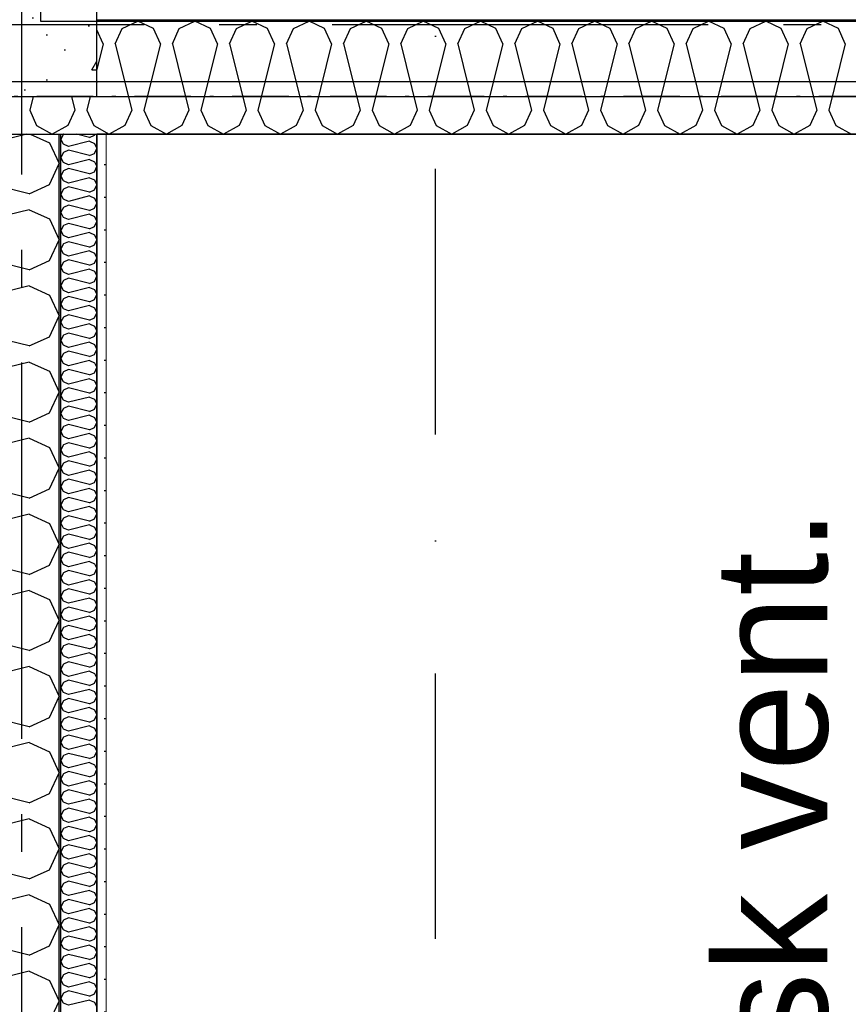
# Model space of a CAD drawing. Header units: millimetres. Extents: x -117798 to 93698, y -182207 to 252400.
# Tile 99 of 222: x -68676 to -67574, y -27118 to -25810. Entities that reach past the tile are written whole.
import ezdxf
from ezdxf.enums import TextEntityAlignment as Align

# ---------------------------------------------------------------- set-up
doc = ezdxf.new("R2010")
doc.units = ezdxf.units.MM
doc.header["$LTSCALE"] = 0.5
doc.header["$MEASUREMENT"] = 0
for name, pattern in [('Akselinje', [1500, 1000, -200, 100, -200]), ('Over snittplan', [260, 150, -50, 10, -50]), ('PLINE', [0]), ('Prikk & stiplet', [1340.555525, 705.555534, -352.777767, 0, -282.222223])]:
    doc.linetypes.add(name, pattern=pattern)
for name, color, linetype in [('222- Søyler', 7, 'Continuous'), ('222- Søyler  (Skravur)', 7, 'Continuous'), ('223- Bjelker', 7, 'Continuous'), ('232- Ikke-bærende yttervegger', 7, 'Continuous'), ('232- Ikke-bærende yttervegger (Skravur)', 7, 'Continuous'), ('232- Ikke-bærende yttervegger (Skravur)(Nye konstruksjoner)', 7, 'Continuous'), ('232- Ikke-bærende yttervegger(Nye konstruksjoner)', 7, 'Continuous'), ('251- Frittbærende dekker', 7, 'Continuous'), ('256- Faste himlinger og overflatebehandling(Nye konstruksjoner)', 7, 'Continuous'), ('261- Primærkonstruksjon (tak)', 7, 'Continuous'), ('261- Primærkonstruksjon (tak)(Nye konstruksjoner)', 7, 'Continuous'), ('82-- Modullinjer', 7, 'Continuous'), ('852- Snittmarkør', 7, 'Continuous'), ('862- M___Nettoareal(Nye konstruksjoner)', 7, 'Continuous'), ('862- M___Nettoareal(Polylinje)(Nye konstruksjoner)', 7, 'Continuous'), ('862- M___Nettoareal(Tekst)(Nye konstruksjoner)', 7, 'Continuous')]:
    doc.layers.add(name, color=color, linetype=linetype)
doc.layers.add('236- Innvendig kledning og overflate(Nye konstruksjoner)', color=7, linetype='Continuous', lineweight=0)
doc.styles.add('GENERATED_STYLE_1', font='arial.ttf')
doc.styles.add('GENERATED_STYLE_4', font='arial.ttf')

# ---------------------------------------------------------------- blocks, each defined once
blk = doc.blocks.new('Teknisk vent._A-214_26', base_point=(-66816.6, -20004.2))
at = {"layer": '862- M___Nettoareal(Polylinje)(Nye konstruksjoner)', "linetype": 'PLINE', "flags": 128}
blk.add_lwpolyline([(-70728.2, -18466.9), (-68648.2, -18466.9), (-68648.2, -25811.9), (-68573.2, -25811.9), (-68573.2, -25749.4), (-65173.2, -25749.4), (-65173.2, -25811.9), (-64973.2, -25811.9), (-64973.2, -25749.4), (-64405.7, -25749.4), (-64405.7, -15084.4), (-64973.2, -15084.4), (-64973.2, -15111.9), (-65173.2, -15111.9), (-65173.2, -15084.4), (-68573.2, -15084.4), (-68573.2, -15111.9), (-68773.2, -15111.9), (-68773.2, -15096.9), (-70728.2, -15096.9)], close=True, dxfattribs=at)
at = {"layer": '862- M___Nettoareal(Tekst)(Nye konstruksjoner)', "style": 'GENERATED_STYLE_1'}
for tag, height, p in [('DUMMY_862', 150, (-66934.4, -19409.6)), ('ROOM_NAME', 150, (-66934.4, -20633)), ('DUMMY_861', 100, (-67091.6, -20232.7)), ('ROOM_NUMBER', 100, (-67091.6, -20621.6)), ('DUMMY_863', 100, (-66698.7, -20598.7))]:
    blk.add_attdef(tag, text='', height=height, rotation=90, dxfattribs=at).set_placement(p, align=Align.TOP_LEFT)
blk = doc.blocks.new('Teknisk vent._A-215_34', base_point=(-67634, -27064.6))
at = {"layer": '862- M___Nettoareal(Polylinje)(Nye konstruksjoner)', "linetype": 'PLINE', "flags": 128}
blk.add_lwpolyline([(-68573.2, -25961.9), (-68573.2, -28121.9), (-66843.2, -28121.9), (-66843.2, -25961.9)], close=True, dxfattribs=at)
at = {"layer": '862- M___Nettoareal(Tekst)(Nye konstruksjoner)', "style": 'GENERATED_STYLE_1'}
for tag, height, p in [('DUMMY_862', 150, (-67751.9, -26470.1)), ('ROOM_NAME', 150, (-67751.9, -27693.4)), ('DUMMY_861', 100, (-67909, -27293.2)), ('ROOM_NUMBER', 100, (-67909, -27682)), ('DUMMY_863', 100, (-67516.2, -27659.2))]:
    blk.add_attdef(tag, text='', height=height, rotation=90, dxfattribs=at).set_placement(p, align=Align.TOP_LEFT)
blk = doc.blocks.new('*X367')
at = {"layer": '232- Ikke-bærende yttervegger (Skravur)(Nye konstruksjoner)', "linetype": 'PLINE'}
for p, q in [((-68617.5, -25962.2), (-68621.2, -25968.8)), ((-68617.5, -25975.5), (-68621.2, -25968.8)), ((-68616.9, -25961.9), (-68617.5, -25962.2)), ((-68582.8, -25966.3), (-68600.2, -25961.9)), ((-68582.8, -25966.3), (-68576.3, -25963.3)), ((-68576.3, -25963.3), (-68575.6, -25961.9)), ((-68611, -25978.4), (-68617.5, -25975.5)), ((-68611, -25983.5), (-68617.5, -25986.5)), ((-68582.8, -25971.4), (-68611, -25978.4)), ((-68582.8, -25990.6), (-68611, -25983.5)), ((-68582.8, -25971.4), (-68576.3, -25974.3)), ((-68576.3, -25974.3), (-68573.2, -25981)), ((-68576.3, -25987.6), (-68573.2, -25981)), ((-68617.5, -25986.5), (-68621.2, -25993.1)), ((-68617.5, -25999.7), (-68621.2, -25993.1)), ((-68582.8, -25995.7), (-68611, -26002.7)), ((-68582.8, -25990.6), (-68576.3, -25987.6)), ((-68582.8, -25995.7), (-68576.3, -25998.6)), ((-68611, -26002.7), (-68617.5, -25999.7)), ((-68611, -26007.8), (-68617.5, -26010.8)), ((-68582.8, -26014.8), (-68611, -26007.8)), ((-68576.3, -25998.6), (-68573.2, -26005.2)), ((-68576.3, -26011.9), (-68573.2, -26005.2)), ((-68617.5, -26010.8), (-68621.2, -26017.4)), ((-68617.5, -26024), (-68621.2, -26017.4)), ((-68582.8, -26019.9), (-68611, -26027)), ((-68582.8, -26014.8), (-68576.3, -26011.9)), ((-68582.8, -26019.9), (-68576.3, -26022.9)), ((-68576.3, -26022.9), (-68573.2, -26029.5)), ((-68617.5, -26035), (-68621.2, -26041.7)), ((-68611, -26027), (-68617.5, -26024)), ((-68611, -26032.1), (-68617.5, -26035)), ((-68582.8, -26039.1), (-68611, -26032.1)), ((-68582.8, -26039.1), (-68576.3, -26036.2)), ((-68576.3, -26036.2), (-68573.2, -26029.5)), ((-68617.5, -26048.3), (-68621.2, -26041.7)), ((-68611, -26051.3), (-68617.5, -26048.3)), ((-68582.8, -26044.2), (-68611, -26051.3)), ((-68582.8, -26044.2), (-68576.3, -26047.2)), ((-68576.3, -26047.2), (-68573.2, -26053.8)), ((-68617.5, -26059.3), (-68621.2, -26065.9)), ((-68611, -26056.4), (-68617.5, -26059.3)), ((-68582.8, -26063.4), (-68611, -26056.4)), ((-68582.8, -26063.4), (-68576.3, -26060.4)), ((-68576.3, -26060.4), (-68573.2, -26053.8)), ((-68617.5, -26072.6), (-68621.2, -26065.9)), ((-68611, -26075.5), (-68617.5, -26072.6)), ((-68582.8, -26068.5), (-68611, -26075.5)), ((-68582.8, -26068.5), (-68576.3, -26071.5)), ((-68576.3, -26071.5), (-68573.2, -26078.1)), ((-68617.5, -26083.6), (-68621.2, -26090.2)), ((-68611, -26080.6), (-68617.5, -26083.6)), ((-68582.8, -26087.7), (-68611, -26080.6)), ((-68582.8, -26087.7), (-68576.3, -26084.7)), ((-68576.3, -26084.7), (-68573.2, -26078.1)), ((-68617.5, -26096.9), (-68621.2, -26090.2)), ((-68611, -26099.8), (-68617.5, -26096.9)), ((-68582.8, -26092.8), (-68611, -26099.8)), ((-68582.8, -26092.8), (-68576.3, -26095.7)), ((-68576.3, -26095.7), (-68573.2, -26102.4)), ((-68617.5, -26107.9), (-68621.2, -26114.5)), ((-68617.5, -26121.1), (-68621.2, -26114.5)), ((-68611, -26104.9), (-68617.5, -26107.9)), ((-68582.8, -26112), (-68611, -26104.9)), ((-68582.8, -26112), (-68576.3, -26109)), ((-68576.3, -26109), (-68573.2, -26102.4)), ((-68611, -26124.1), (-68617.5, -26121.1)), ((-68582.8, -26117.1), (-68611, -26124.1)), ((-68582.8, -26117.1), (-68576.3, -26120)), ((-68576.3, -26120), (-68573.2, -26126.6)), ((-68576.3, -26133.3), (-68573.2, -26126.6)), ((-68617.5, -26132.2), (-68621.2, -26138.8)), ((-68617.5, -26145.4), (-68621.2, -26138.8)), ((-68611, -26129.2), (-68617.5, -26132.2)), ((-68582.8, -26136.2), (-68611, -26129.2)), ((-68582.8, -26136.2), (-68576.3, -26133.3)), ((-68611, -26148.4), (-68617.5, -26145.4)), ((-68611, -26153.5), (-68617.5, -26156.4)), ((-68582.8, -26141.3), (-68611, -26148.4)), ((-68582.8, -26160.5), (-68611, -26153.5)), ((-68582.8, -26141.3), (-68576.3, -26144.3)), ((-68576.3, -26144.3), (-68573.2, -26150.9)), ((-68576.3, -26157.6), (-68573.2, -26150.9)), ((-68617.5, -26156.4), (-68621.2, -26163.1)), ((-68617.5, -26169.7), (-68621.2, -26163.1)), ((-68582.8, -26165.6), (-68611, -26172.7)), ((-68582.8, -26160.5), (-68576.3, -26157.6)), ((-68582.8, -26165.6), (-68576.3, -26168.6)), ((-68611, -26172.7), (-68617.5, -26169.7)), ((-68611, -26177.8), (-68617.5, -26180.7)), ((-68582.8, -26184.8), (-68611, -26177.8)), ((-68576.3, -26168.6), (-68573.2, -26175.2)), ((-68576.3, -26181.8), (-68573.2, -26175.2)), ((-68617.5, -26180.7), (-68621.2, -26187.4)), ((-68617.5, -26194), (-68621.2, -26187.4)), ((-68582.8, -26189.9), (-68611, -26196.9)), ((-68582.8, -26184.8), (-68576.3, -26181.8)), ((-68582.8, -26189.9), (-68576.3, -26192.9)), ((-68576.3, -26192.9), (-68573.2, -26199.5)), ((-68617.5, -26205), (-68621.2, -26211.6)), ((-68611, -26196.9), (-68617.5, -26194)), ((-68611, -26202), (-68617.5, -26205)), ((-68582.8, -26209.1), (-68611, -26202)), ((-68582.8, -26209.1), (-68576.3, -26206.1)), ((-68576.3, -26206.1), (-68573.2, -26199.5)), ((-68617.5, -26218.3), (-68621.2, -26211.6)), ((-68611, -26221.2), (-68617.5, -26218.3)), ((-68582.8, -26214.2), (-68611, -26221.2)), ((-68582.8, -26214.2), (-68576.3, -26217.1)), ((-68576.3, -26217.1), (-68573.2, -26223.8)), ((-68617.5, -26229.3), (-68621.2, -26235.9)), ((-68611, -26226.3), (-68617.5, -26229.3)), ((-68582.8, -26233.4), (-68611, -26226.3)), ((-68582.8, -26233.4), (-68576.3, -26230.4)), ((-68576.3, -26230.4), (-68573.2, -26223.8)), ((-68617.5, -26242.5), (-68621.2, -26235.9)), ((-68611, -26245.5), (-68617.5, -26242.5)), ((-68582.8, -26238.5), (-68611, -26245.5)), ((-68582.8, -26238.5), (-68576.3, -26241.4)), ((-68576.3, -26241.4), (-68573.2, -26248.1)), ((-68617.5, -26253.6), (-68621.2, -26260.2)), ((-68611, -26250.6), (-68617.5, -26253.6)), ((-68582.8, -26257.6), (-68611, -26250.6)), ((-68582.8, -26257.6), (-68576.3, -26254.7)), ((-68576.3, -26254.7), (-68573.2, -26248.1)), ((-68617.5, -26266.8), (-68621.2, -26260.2)), ((-68611, -26269.8), (-68617.5, -26266.8)), ((-68582.8, -26262.7), (-68611, -26269.8)), ((-68582.8, -26262.7), (-68576.3, -26265.7)), ((-68576.3, -26265.7), (-68573.2, -26272.3)), ((-68617.5, -26277.8), (-68621.2, -26284.5)), ((-68617.5, -26291.1), (-68621.2, -26284.5)), ((-68611, -26274.9), (-68617.5, -26277.8)), ((-68582.8, -26281.9), (-68611, -26274.9)), ((-68582.8, -26281.9), (-68576.3, -26279)), ((-68576.3, -26279), (-68573.2, -26272.3)), ((-68611, -26294.1), (-68617.5, -26291.1)), ((-68582.8, -26287), (-68611, -26294.1)), ((-68582.8, -26287), (-68576.3, -26290)), ((-68576.3, -26290), (-68573.2, -26296.6)), ((-68576.3, -26303.2), (-68573.2, -26296.6)), ((-68617.5, -26302.1), (-68621.2, -26308.8)), ((-68617.5, -26315.4), (-68621.2, -26308.8)), ((-68611, -26299.2), (-68617.5, -26302.1)), ((-68582.8, -26306.2), (-68611, -26299.2)), ((-68582.8, -26306.2), (-68576.3, -26303.2)), ((-68611, -26318.3), (-68617.5, -26315.4)), ((-68611, -26323.5), (-68617.5, -26326.4)), ((-68582.8, -26311.3), (-68611, -26318.3)), ((-68582.8, -26330.5), (-68611, -26323.5)), ((-68582.8, -26311.3), (-68576.3, -26314.3)), ((-68576.3, -26314.3), (-68573.2, -26320.9)), ((-68576.3, -26327.5), (-68573.2, -26320.9)), ((-68617.5, -26326.4), (-68621.2, -26333)), ((-68617.5, -26339.7), (-68621.2, -26333)), ((-68582.8, -26335.6), (-68611, -26342.6)), ((-68582.8, -26330.5), (-68576.3, -26327.5)), ((-68582.8, -26335.6), (-68576.3, -26338.5)), ((-68611, -26342.6), (-68617.5, -26339.7)), ((-68611, -26347.7), (-68617.5, -26350.7)), ((-68582.8, -26354.8), (-68611, -26347.7)), ((-68576.3, -26338.5), (-68573.2, -26345.2)), ((-68576.3, -26351.8), (-68573.2, -26345.2)), ((-68617.5, -26350.7), (-68621.2, -26357.3)), ((-68617.5, -26364), (-68621.2, -26357.3)), ((-68582.8, -26359.9), (-68611, -26366.9)), ((-68582.8, -26354.8), (-68576.3, -26351.8)), ((-68582.8, -26359.9), (-68576.3, -26362.8)), ((-68576.3, -26362.8), (-68573.2, -26369.5)), ((-68617.5, -26375), (-68621.2, -26381.6)), ((-68611, -26366.9), (-68617.5, -26364)), ((-68611, -26372), (-68617.5, -26375)), ((-68582.8, -26379.1), (-68611, -26372)), ((-68582.8, -26379.1), (-68576.3, -26376.1)), ((-68576.3, -26376.1), (-68573.2, -26369.5)), ((-68617.5, -26388.2), (-68621.2, -26381.6)), ((-68611, -26391.2), (-68617.5, -26388.2)), ((-68582.8, -26384.2), (-68611, -26391.2)), ((-68582.8, -26384.2), (-68576.3, -26387.1)), ((-68576.3, -26387.1), (-68573.2, -26393.7)), ((-68617.5, -26399.3), (-68621.2, -26405.9)), ((-68611, -26396.3), (-68617.5, -26399.3)), ((-68582.8, -26403.3), (-68611, -26396.3)), ((-68582.8, -26403.3), (-68576.3, -26400.4)), ((-68576.3, -26400.4), (-68573.2, -26393.7)), ((-68617.5, -26412.5), (-68621.2, -26405.9)), ((-68611, -26415.5), (-68617.5, -26412.5)), ((-68582.8, -26408.4), (-68611, -26415.5)), ((-68582.8, -26408.4), (-68576.3, -26411.4)), ((-68576.3, -26411.4), (-68573.2, -26418)), ((-68617.5, -26423.5), (-68621.2, -26430.2)), ((-68611, -26420.6), (-68617.5, -26423.5)), ((-68582.8, -26427.6), (-68611, -26420.6)), ((-68582.8, -26427.6), (-68576.3, -26424.7)), ((-68576.3, -26424.7), (-68573.2, -26418)), ((-68617.5, -26436.8), (-68621.2, -26430.2)), ((-68611, -26439.8), (-68617.5, -26436.8)), ((-68582.8, -26432.7), (-68611, -26439.8)), ((-68582.8, -26432.7), (-68576.3, -26435.7)), ((-68576.3, -26435.7), (-68573.2, -26442.3)), ((-68617.5, -26447.8), (-68621.2, -26454.4)), ((-68617.5, -26461.1), (-68621.2, -26454.4)), ((-68611, -26444.9), (-68617.5, -26447.8)), ((-68582.8, -26451.9), (-68611, -26444.9)), ((-68582.8, -26451.9), (-68576.3, -26448.9)), ((-68576.3, -26448.9), (-68573.2, -26442.3)), ((-68611, -26464), (-68617.5, -26461.1)), ((-68582.8, -26457), (-68611, -26464)), ((-68582.8, -26457), (-68576.3, -26460)), ((-68576.3, -26460), (-68573.2, -26466.6)), ((-68576.3, -26473.2), (-68573.2, -26466.6)), ((-68617.5, -26472.1), (-68621.2, -26478.7)), ((-68617.5, -26485.4), (-68621.2, -26478.7)), ((-68611, -26469.1), (-68617.5, -26472.1)), ((-68582.8, -26476.2), (-68611, -26469.1)), ((-68582.8, -26481.3), (-68611, -26488.3)), ((-68582.8, -26476.2), (-68576.3, -26473.2)), ((-68582.8, -26481.3), (-68576.3, -26484.2)), ((-68611, -26488.3), (-68617.5, -26485.4)), ((-68611, -26493.4), (-68617.5, -26496.4)), ((-68582.8, -26500.5), (-68611, -26493.4)), ((-68576.3, -26484.2), (-68573.2, -26490.9)), ((-68576.3, -26497.5), (-68573.2, -26490.9)), ((-68617.5, -26496.4), (-68621.2, -26503)), ((-68617.5, -26509.6), (-68621.2, -26503)), ((-68582.8, -26505.6), (-68611, -26512.6)), ((-68582.8, -26500.5), (-68576.3, -26497.5)), ((-68582.8, -26505.6), (-68576.3, -26508.5)), ((-68611, -26512.6), (-68617.5, -26509.6)), ((-68611, -26517.7), (-68617.5, -26520.7)), ((-68582.8, -26524.7), (-68611, -26517.7)), ((-68576.3, -26508.5), (-68573.2, -26515.1)), ((-68576.3, -26521.8), (-68573.2, -26515.1)), ((-68617.5, -26520.7), (-68621.2, -26527.3)), ((-68617.5, -26533.9), (-68621.2, -26527.3)), ((-68582.8, -26529.8), (-68611, -26536.9)), ((-68582.8, -26524.7), (-68576.3, -26521.8)), ((-68582.8, -26529.8), (-68576.3, -26532.8)), ((-68576.3, -26532.8), (-68573.2, -26539.4)), ((-68617.5, -26544.9), (-68621.2, -26551.6)), ((-68611, -26536.9), (-68617.5, -26533.9)), ((-68611, -26542), (-68617.5, -26544.9)), ((-68582.8, -26549), (-68611, -26542)), ((-68582.8, -26549), (-68576.3, -26546.1)), ((-68576.3, -26546.1), (-68573.2, -26539.4)), ((-68617.5, -26558.2), (-68621.2, -26551.6)), ((-68611, -26561.2), (-68617.5, -26558.2)), ((-68582.8, -26554.1), (-68611, -26561.2)), ((-68582.8, -26554.1), (-68576.3, -26557.1)), ((-68576.3, -26557.1), (-68573.2, -26563.7)), ((-68617.5, -26569.2), (-68621.2, -26575.9)), ((-68611, -26566.3), (-68617.5, -26569.2)), ((-68582.8, -26573.3), (-68611, -26566.3)), ((-68582.8, -26573.3), (-68576.3, -26570.3)), ((-68576.3, -26570.3), (-68573.2, -26563.7)), ((-68617.5, -26582.5), (-68621.2, -26575.9)), ((-68611, -26585.4), (-68617.5, -26582.5)), ((-68582.8, -26578.4), (-68611, -26585.4)), ((-68582.8, -26578.4), (-68576.3, -26581.4)), ((-68576.3, -26581.4), (-68573.2, -26588)), ((-68617.5, -26593.5), (-68621.2, -26600.1)), ((-68611, -26590.5), (-68617.5, -26593.5)), ((-68582.8, -26597.6), (-68611, -26590.5)), ((-68582.8, -26597.6), (-68576.3, -26594.6)), ((-68576.3, -26594.6), (-68573.2, -26588)), ((-68617.5, -26606.8), (-68621.2, -26600.1)), ((-68611, -26609.7), (-68617.5, -26606.8)), ((-68582.8, -26602.7), (-68611, -26609.7)), ((-68582.8, -26602.7), (-68576.3, -26605.6)), ((-68576.3, -26605.6), (-68573.2, -26612.3)), ((-68617.5, -26617.8), (-68621.2, -26624.4)), ((-68617.5, -26631), (-68621.2, -26624.4)), ((-68611, -26614.8), (-68617.5, -26617.8)), ((-68582.8, -26621.9), (-68611, -26614.8)), ((-68582.8, -26621.9), (-68576.3, -26618.9)), ((-68576.3, -26618.9), (-68573.2, -26612.3)), ((-68611, -26634), (-68617.5, -26631)), ((-68582.8, -26627), (-68611, -26634)), ((-68582.8, -26627), (-68576.3, -26629.9)), ((-68576.3, -26629.9), (-68573.2, -26636.6)), ((-68576.3, -26643.2), (-68573.2, -26636.6)), ((-68617.5, -26642.1), (-68621.2, -26648.7)), ((-68617.5, -26655.3), (-68621.2, -26648.7)), ((-68611, -26639.1), (-68617.5, -26642.1)), ((-68582.8, -26646.1), (-68611, -26639.1)), ((-68582.8, -26651.2), (-68611, -26658.3)), ((-68582.8, -26646.1), (-68576.3, -26643.2)), ((-68582.8, -26651.2), (-68576.3, -26654.2)), ((-68611, -26658.3), (-68617.5, -26655.3)), ((-68611, -26663.4), (-68617.5, -26666.3)), ((-68582.8, -26670.4), (-68611, -26663.4)), ((-68576.3, -26654.2), (-68573.2, -26660.8)), ((-68576.3, -26667.5), (-68573.2, -26660.8)), ((-68617.5, -26666.3), (-68621.2, -26673)), ((-68617.5, -26679.6), (-68621.2, -26673)), ((-68582.8, -26675.5), (-68611, -26682.6)), ((-68582.8, -26670.4), (-68576.3, -26667.5)), ((-68582.8, -26675.5), (-68576.3, -26678.5)), ((-68617.5, -26690.6), (-68621.2, -26697.3)), ((-68611, -26682.6), (-68617.5, -26679.6)), ((-68611, -26687.7), (-68617.5, -26690.6)), ((-68582.8, -26694.7), (-68611, -26687.7)), ((-68576.3, -26678.5), (-68573.2, -26685.1)), ((-68576.3, -26691.7), (-68573.2, -26685.1)), ((-68617.5, -26703.9), (-68621.2, -26697.3)), ((-68582.8, -26699.8), (-68611, -26706.8)), ((-68582.8, -26694.7), (-68576.3, -26691.7)), ((-68582.8, -26699.8), (-68576.3, -26702.8)), ((-68576.3, -26702.8), (-68573.2, -26709.4)), ((-68617.5, -26714.9), (-68621.2, -26721.5)), ((-68611, -26706.8), (-68617.5, -26703.9)), ((-68611, -26712), (-68617.5, -26714.9)), ((-68582.8, -26719), (-68611, -26712)), ((-68582.8, -26719), (-68576.3, -26716)), ((-68576.3, -26716), (-68573.2, -26709.4)), ((-68617.5, -26728.2), (-68621.2, -26721.5)), ((-68611, -26731.1), (-68617.5, -26728.2)), ((-68582.8, -26724.1), (-68611, -26731.1)), ((-68582.8, -26724.1), (-68576.3, -26727.1)), ((-68576.3, -26727.1), (-68573.2, -26733.7)), ((-68617.5, -26739.2), (-68621.2, -26745.8)), ((-68611, -26736.2), (-68617.5, -26739.2)), ((-68582.8, -26743.3), (-68611, -26736.2)), ((-68582.8, -26743.3), (-68576.3, -26740.3)), ((-68576.3, -26740.3), (-68573.2, -26733.7)), ((-68617.5, -26752.5), (-68621.2, -26745.8)), ((-68611, -26755.4), (-68617.5, -26752.5)), ((-68582.8, -26748.4), (-68611, -26755.4)), ((-68582.8, -26748.4), (-68576.3, -26751.3)), ((-68576.3, -26751.3), (-68573.2, -26758)), ((-68617.5, -26763.5), (-68621.2, -26770.1)), ((-68611, -26760.5), (-68617.5, -26763.5)), ((-68582.8, -26767.6), (-68611, -26760.5)), ((-68582.8, -26767.6), (-68576.3, -26764.6)), ((-68576.3, -26764.6), (-68573.2, -26758)), ((-68617.5, -26776.7), (-68621.2, -26770.1)), ((-68611, -26779.7), (-68617.5, -26776.7)), ((-68582.8, -26772.7), (-68611, -26779.7)), ((-68582.8, -26772.7), (-68576.3, -26775.6)), ((-68576.3, -26775.6), (-68573.2, -26782.2)), ((-68576.3, -26788.9), (-68573.2, -26782.2)), ((-68617.5, -26787.8), (-68621.2, -26794.4)), ((-68617.5, -26801), (-68621.2, -26794.4)), ((-68611, -26784.8), (-68617.5, -26787.8)), ((-68582.8, -26791.8), (-68611, -26784.8)), ((-68582.8, -26791.8), (-68576.3, -26788.9)), ((-68611, -26804), (-68617.5, -26801)), ((-68582.8, -26796.9), (-68611, -26804)), ((-68582.8, -26796.9), (-68576.3, -26799.9)), ((-68576.3, -26799.9), (-68573.2, -26806.5)), ((-68576.3, -26813.2), (-68573.2, -26806.5)), ((-68617.5, -26812), (-68621.2, -26818.7)), ((-68617.5, -26825.3), (-68621.2, -26818.7)), ((-68611, -26809.1), (-68617.5, -26812)), ((-68582.8, -26816.1), (-68611, -26809.1)), ((-68582.8, -26821.2), (-68611, -26828.3)), ((-68582.8, -26816.1), (-68576.3, -26813.2)), ((-68582.8, -26821.2), (-68576.3, -26824.2)), ((-68611, -26828.3), (-68617.5, -26825.3)), ((-68611, -26833.4), (-68617.5, -26836.3)), ((-68582.8, -26840.4), (-68611, -26833.4)), ((-68576.3, -26824.2), (-68573.2, -26830.8)), ((-68576.3, -26837.4), (-68573.2, -26830.8)), ((-68617.5, -26836.3), (-68621.2, -26842.9)), ((-68617.5, -26849.6), (-68621.2, -26842.9)), ((-68582.8, -26845.5), (-68611, -26852.5)), ((-68582.8, -26840.4), (-68576.3, -26837.4)), ((-68582.8, -26845.5), (-68576.3, -26848.5)), ((-68617.5, -26860.6), (-68621.2, -26867.2)), ((-68611, -26852.5), (-68617.5, -26849.6)), ((-68611, -26857.6), (-68617.5, -26860.6)), ((-68582.8, -26864.7), (-68611, -26857.6)), ((-68576.3, -26848.5), (-68573.2, -26855.1)), ((-68576.3, -26861.7), (-68573.2, -26855.1)), ((-68617.5, -26873.9), (-68621.2, -26867.2)), ((-68611, -26876.8), (-68617.5, -26873.9)), ((-68582.8, -26869.8), (-68611, -26876.8)), ((-68582.8, -26864.7), (-68576.3, -26861.7)), ((-68582.8, -26869.8), (-68576.3, -26872.7)), ((-68576.3, -26872.7), (-68573.2, -26879.4)), ((-68617.5, -26884.9), (-68621.2, -26891.5)), ((-68611, -26881.9), (-68617.5, -26884.9)), ((-68582.8, -26889), (-68611, -26881.9)), ((-68582.8, -26889), (-68576.3, -26886)), ((-68576.3, -26886), (-68573.2, -26879.4)), ((-68617.5, -26898.1), (-68621.2, -26891.5)), ((-68611, -26901.1), (-68617.5, -26898.1)), ((-68582.8, -26894.1), (-68611, -26901.1)), ((-68582.8, -26894.1), (-68576.3, -26897)), ((-68576.3, -26897), (-68573.2, -26903.6)), ((-68617.5, -26909.2), (-68621.2, -26915.8)), ((-68611, -26906.2), (-68617.5, -26909.2)), ((-68582.8, -26913.2), (-68611, -26906.2)), ((-68582.8, -26913.2), (-68576.3, -26910.3)), ((-68576.3, -26910.3), (-68573.2, -26903.6)), ((-68617.5, -26922.4), (-68621.2, -26915.8)), ((-68611, -26925.4), (-68617.5, -26922.4)), ((-68582.8, -26918.3), (-68611, -26925.4)), ((-68582.8, -26918.3), (-68576.3, -26921.3)), ((-68576.3, -26921.3), (-68573.2, -26927.9)), ((-68617.5, -26933.4), (-68621.2, -26940.1)), ((-68611, -26930.5), (-68617.5, -26933.4)), ((-68582.8, -26937.5), (-68611, -26930.5)), ((-68582.8, -26937.5), (-68576.3, -26934.6)), ((-68576.3, -26934.6), (-68573.2, -26927.9)), ((-68617.5, -26946.7), (-68621.2, -26940.1)), ((-68611, -26949.7), (-68617.5, -26946.7)), ((-68582.8, -26942.6), (-68611, -26949.7)), ((-68582.8, -26942.6), (-68576.3, -26945.6)), ((-68576.3, -26945.6), (-68573.2, -26952.2)), ((-68576.3, -26958.8), (-68573.2, -26952.2)), ((-68617.5, -26957.7), (-68621.2, -26964.4)), ((-68617.5, -26971), (-68621.2, -26964.4)), ((-68611, -26954.8), (-68617.5, -26957.7)), ((-68582.8, -26961.8), (-68611, -26954.8)), ((-68582.8, -26961.8), (-68576.3, -26958.8)), ((-68611, -26973.9), (-68617.5, -26971)), ((-68582.8, -26966.9), (-68611, -26973.9)), ((-68582.8, -26966.9), (-68576.3, -26969.9)), ((-68576.3, -26969.9), (-68573.2, -26976.5)), ((-68576.3, -26983.1), (-68573.2, -26976.5)), ((-68617.5, -26982), (-68621.2, -26988.6)), ((-68617.5, -26995.3), (-68621.2, -26988.6)), ((-68611, -26979), (-68617.5, -26982)), ((-68582.8, -26986.1), (-68611, -26979)), ((-68582.8, -26991.2), (-68611, -26998.2)), ((-68582.8, -26986.1), (-68576.3, -26983.1)), ((-68582.8, -26991.2), (-68576.3, -26994.1)), ((-68611, -26998.2), (-68617.5, -26995.3)), ((-68611, -27003.3), (-68617.5, -27006.3)), ((-68582.8, -27010.4), (-68611, -27003.3)), ((-68576.3, -26994.1), (-68573.2, -27000.8)), ((-68576.3, -27007.4), (-68573.2, -27000.8)), ((-68617.5, -27006.3), (-68621.2, -27012.9)), ((-68617.5, -27019.5), (-68621.2, -27012.9)), ((-68582.8, -27015.5), (-68611, -27022.5)), ((-68582.8, -27010.4), (-68576.3, -27007.4)), ((-68582.8, -27015.5), (-68576.3, -27018.4)), ((-68617.5, -27030.6), (-68621.2, -27037.2)), ((-68611, -27022.5), (-68617.5, -27019.5)), ((-68611, -27027.6), (-68617.5, -27030.6)), ((-68582.8, -27034.6), (-68611, -27027.6)), ((-68576.3, -27018.4), (-68573.2, -27025.1)), ((-68576.3, -27031.7), (-68573.2, -27025.1)), ((-68617.5, -27043.8), (-68621.2, -27037.2)), ((-68611, -27046.8), (-68617.5, -27043.8)), ((-68582.8, -27039.7), (-68611, -27046.8)), ((-68582.8, -27034.6), (-68576.3, -27031.7)), ((-68582.8, -27039.7), (-68576.3, -27042.7)), ((-68576.3, -27042.7), (-68573.2, -27049.3)), ((-68617.5, -27054.8), (-68621.2, -27061.5)), ((-68611, -27051.9), (-68617.5, -27054.8)), ((-68582.8, -27058.9), (-68611, -27051.9)), ((-68582.8, -27058.9), (-68576.3, -27056)), ((-68576.3, -27056), (-68573.2, -27049.3)), ((-68617.5, -27068.1), (-68621.2, -27061.5)), ((-68611, -27071.1), (-68617.5, -27068.1)), ((-68582.8, -27064), (-68611, -27071.1)), ((-68582.8, -27064), (-68576.3, -27067)), ((-68576.3, -27067), (-68573.2, -27073.6)), ((-68617.5, -27079.1), (-68621.2, -27085.8)), ((-68611, -27076.2), (-68617.5, -27079.1)), ((-68582.8, -27083.2), (-68611, -27076.2)), ((-68582.8, -27083.2), (-68576.3, -27080.2)), ((-68576.3, -27080.2), (-68573.2, -27073.6)), ((-68617.5, -27092.4), (-68621.2, -27085.8)), ((-68611, -27095.3), (-68617.5, -27092.4)), ((-68582.8, -27088.3), (-68611, -27095.3)), ((-68582.8, -27088.3), (-68576.3, -27091.3)), ((-68576.3, -27091.3), (-68573.2, -27097.9)), ((-68617.5, -27103.4), (-68621.2, -27110)), ((-68611, -27100.5), (-68617.5, -27103.4)), ((-68582.8, -27107.5), (-68611, -27100.5)), ((-68582.8, -27107.5), (-68576.3, -27104.5)), ((-68576.3, -27104.5), (-68573.2, -27097.9)), ((-68617.5, -27116.7), (-68621.2, -27110)), ((-68611, -27119.6), (-68617.5, -27116.7)), ((-68582.8, -27112.6), (-68611, -27119.6)), ((-68582.8, -27112.6), (-68576.3, -27115.6)), ((-68576.3, -27115.6), (-68573.2, -27122.2))]:
    blk.add_line(p, q, dxfattribs=at)
blk = doc.blocks.new('*X368')
at = {"layer": '232- Ikke-bærende yttervegger (Skravur)(Nye konstruksjoner)', "linetype": 'PLINE'}
for p, q in [((-68666.1, -25961.9), (-68780.6, -25990.6)), ((-68661.8, -25961.9), (-68636.2, -25973.6)), ((-68636.2, -25973.6), (-68623.2, -26001.2)), ((-68636.2, -26028.8), (-68623.2, -26001.2)), ((-68663.3, -26041.2), (-68780.6, -26011.8)), ((-68663.3, -26041.2), (-68636.2, -26028.8)), ((-68663.3, -26062.4), (-68780.6, -26091.7)), ((-68663.3, -26062.4), (-68636.2, -26074.7)), ((-68636.2, -26074.7), (-68623.2, -26102.4)), ((-68663.3, -26142.3), (-68780.6, -26113)), ((-68636.2, -26130), (-68623.2, -26102.4)), ((-68663.3, -26142.3), (-68636.2, -26130)), ((-68663.3, -26163.6), (-68780.6, -26192.9)), ((-68663.3, -26163.6), (-68636.2, -26175.9)), ((-68636.2, -26175.9), (-68623.2, -26203.5)), ((-68636.2, -26231.2), (-68623.2, -26203.5)), ((-68663.3, -26243.5), (-68780.6, -26214.2)), ((-68663.3, -26243.5), (-68636.2, -26231.2)), ((-68663.3, -26264.8), (-68780.6, -26294.1)), ((-68663.3, -26264.8), (-68636.2, -26277.1)), ((-68636.2, -26277.1), (-68623.2, -26304.7)), ((-68636.2, -26332.3), (-68623.2, -26304.7)), ((-68663.3, -26344.7), (-68780.6, -26315.3)), ((-68663.3, -26344.7), (-68636.2, -26332.3)), ((-68663.3, -26365.9), (-68780.6, -26395.3)), ((-68663.3, -26365.9), (-68636.2, -26378.3)), ((-68636.2, -26378.3), (-68623.2, -26405.9)), ((-68636.2, -26433.5), (-68623.2, -26405.9)), ((-68663.3, -26445.8), (-68780.6, -26416.5)), ((-68663.3, -26445.8), (-68636.2, -26433.5)), ((-68663.3, -26467.1), (-68780.6, -26496.4)), ((-68663.3, -26467.1), (-68636.2, -26479.4)), ((-68636.2, -26479.4), (-68623.2, -26507.1)), ((-68636.2, -26534.7), (-68623.2, -26507.1)), ((-68663.3, -26547), (-68780.6, -26517.7)), ((-68663.3, -26547), (-68636.2, -26534.7)), ((-68663.3, -26568.3), (-68780.6, -26597.6)), ((-68663.3, -26568.3), (-68636.2, -26580.6)), ((-68636.2, -26580.6), (-68623.2, -26608.2)), ((-68636.2, -26635.9), (-68623.2, -26608.2)), ((-68663.3, -26648.2), (-68780.6, -26618.9)), ((-68663.3, -26648.2), (-68636.2, -26635.9)), ((-68663.3, -26669.4), (-68780.6, -26698.8)), ((-68663.3, -26669.4), (-68636.2, -26681.8)), ((-68636.2, -26681.8), (-68623.2, -26709.4)), ((-68636.2, -26737), (-68623.2, -26709.4)), ((-68663.3, -26749.4), (-68780.6, -26720)), ((-68663.3, -26749.4), (-68636.2, -26737)), ((-68663.3, -26770.6), (-68780.6, -26799.9)), ((-68663.3, -26770.6), (-68636.2, -26782.9)), ((-68636.2, -26782.9), (-68623.2, -26810.6)), ((-68663.3, -26850.5), (-68780.6, -26821.2)), ((-68636.2, -26838.2), (-68623.2, -26810.6)), ((-68663.3, -26850.5), (-68636.2, -26838.2)), ((-68663.3, -26871.8), (-68780.6, -26901.1)), ((-68663.3, -26871.8), (-68636.2, -26884.1)), ((-68636.2, -26884.1), (-68623.2, -26911.7)), ((-68636.2, -26939.4), (-68623.2, -26911.7)), ((-68663.3, -26951.7), (-68780.6, -26922.4)), ((-68663.3, -26951.7), (-68636.2, -26939.4)), ((-68663.3, -26973), (-68780.6, -27002.3)), ((-68663.3, -26973), (-68636.2, -26985.3)), ((-68636.2, -26985.3), (-68623.2, -27012.9)), ((-68636.2, -27040.5), (-68623.2, -27012.9)), ((-68663.3, -27052.9), (-68780.6, -27023.5)), ((-68663.3, -27052.9), (-68636.2, -27040.5)), ((-68663.3, -27074.1), (-68780.6, -27103.5)), ((-68663.3, -27074.1), (-68636.2, -27086.5)), ((-68636.2, -27086.5), (-68623.2, -27114.1)), ((-68636.2, -27141.7), (-68623.2, -27114.1))]:
    blk.add_line(p, q, dxfattribs=at)
blk = doc.blocks.new('*X444')
at = {"layer": '232- Ikke-bærende yttervegger (Skravur)', "linetype": 'PLINE'}
for p, q in [((-68539.4, -25821.7), (-68518.7, -25811.9)), ((-68498, -25821.7), (-68518.7, -25811.9)), ((-68463.6, -25821.7), (-68442.8, -25811.9)), ((-68422.1, -25821.7), (-68442.8, -25811.9)), ((-68387.7, -25821.7), (-68367, -25811.9)), ((-68346.2, -25821.7), (-68367, -25811.9)), ((-68311.8, -25821.7), (-68291.1, -25811.9)), ((-68270.4, -25821.7), (-68291.1, -25811.9)), ((-68235.9, -25821.7), (-68215.2, -25811.9)), ((-68194.5, -25821.7), (-68215.2, -25811.9)), ((-68160, -25821.7), (-68139.3, -25811.9)), ((-68118.6, -25821.7), (-68139.3, -25811.9)), ((-68084.2, -25821.7), (-68063.4, -25811.9)), ((-68042.7, -25821.7), (-68063.4, -25811.9)), ((-68008.3, -25821.7), (-67987.6, -25811.9)), ((-67966.8, -25821.7), (-67987.6, -25811.9)), ((-67932.4, -25821.7), (-67911.7, -25811.9)), ((-67891, -25821.7), (-67911.7, -25811.9)), ((-67856.5, -25821.7), (-67835.8, -25811.9)), ((-67815.1, -25821.7), (-67835.8, -25811.9)), ((-67780.6, -25821.7), (-67759.9, -25811.9)), ((-67739.2, -25821.7), (-67759.9, -25811.9)), ((-67704.8, -25821.7), (-67684, -25811.9)), ((-67663.3, -25821.7), (-67684, -25811.9)), ((-67628.9, -25821.7), (-67608.2, -25811.9)), ((-67587.4, -25821.7), (-67608.2, -25811.9)), ((-68564.6, -25842.1), (-68573.2, -25823.3)), ((-68548.7, -25842.1), (-68539.4, -25821.7)), ((-68488.7, -25842.1), (-68498, -25821.7)), ((-68472.8, -25842.1), (-68463.6, -25821.7)), ((-68412.9, -25842.1), (-68422.1, -25821.7)), ((-68396.9, -25842.1), (-68387.7, -25821.7)), ((-68337, -25842.1), (-68346.2, -25821.7)), ((-68321, -25842.1), (-68311.8, -25821.7)), ((-68261.1, -25842.1), (-68270.4, -25821.7)), ((-68245.2, -25842.1), (-68235.9, -25821.7)), ((-68185.2, -25842.1), (-68194.5, -25821.7)), ((-68169.3, -25842.1), (-68160, -25821.7)), ((-68109.4, -25842.1), (-68118.6, -25821.7)), ((-68093.4, -25842.1), (-68084.2, -25821.7)), ((-68033.5, -25842.1), (-68042.7, -25821.7)), ((-68017.5, -25842.1), (-68008.3, -25821.7)), ((-67957.6, -25842.1), (-67966.8, -25821.7)), ((-67941.7, -25842.1), (-67932.4, -25821.7)), ((-67881.7, -25842.1), (-67891, -25821.7)), ((-67865.8, -25842.1), (-67856.5, -25821.7)), ((-67805.8, -25842.1), (-67815.1, -25821.7)), ((-67789.9, -25842.1), (-67780.6, -25821.7)), ((-67730, -25842.1), (-67739.2, -25821.7)), ((-67714, -25842.1), (-67704.8, -25821.7)), ((-67654.1, -25842.1), (-67663.3, -25821.7)), ((-67638.1, -25842.1), (-67628.9, -25821.7)), ((-67578.2, -25842.1), (-67587.4, -25821.7)), ((-68564.6, -25842.1), (-68573.2, -25876.2)), ((-68548.7, -25842.1), (-68526.7, -25930)), ((-68488.7, -25842.1), (-68510.7, -25930)), ((-68472.8, -25842.1), (-68450.8, -25930)), ((-68412.9, -25842.1), (-68434.9, -25930)), ((-68396.9, -25842.1), (-68374.9, -25930)), ((-68337, -25842.1), (-68359, -25930)), ((-68321, -25842.1), (-68299, -25930)), ((-68261.1, -25842.1), (-68283.1, -25930)), ((-68245.2, -25842.1), (-68223.2, -25930)), ((-68185.2, -25842.1), (-68207.2, -25930)), ((-68169.3, -25842.1), (-68147.3, -25930)), ((-68109.4, -25842.1), (-68131.3, -25930)), ((-68093.4, -25842.1), (-68071.4, -25930)), ((-68033.5, -25842.1), (-68055.5, -25930)), ((-68017.5, -25842.1), (-67995.5, -25930)), ((-67957.6, -25842.1), (-67979.6, -25930)), ((-67941.7, -25842.1), (-67919.7, -25930)), ((-67881.7, -25842.1), (-67903.7, -25930)), ((-67865.8, -25842.1), (-67843.8, -25930)), ((-67805.8, -25842.1), (-67827.8, -25930)), ((-67789.9, -25842.1), (-67767.9, -25930)), ((-67730, -25842.1), (-67752, -25930)), ((-67714, -25842.1), (-67692, -25930)), ((-67654.1, -25842.1), (-67676.1, -25930)), ((-67638.1, -25842.1), (-67616.1, -25930)), ((-67578.2, -25842.1), (-67600.2, -25930)), ((-68526.7, -25930), (-68535.9, -25950.4)), ((-68510.7, -25930), (-68501.5, -25950.4)), ((-68450.8, -25930), (-68460.1, -25950.4)), ((-68434.9, -25930), (-68425.6, -25950.4)), ((-68374.9, -25930), (-68384.2, -25950.4)), ((-68359, -25930), (-68349.7, -25950.4)), ((-68299, -25930), (-68308.3, -25950.4)), ((-68283.1, -25930), (-68273.9, -25950.4)), ((-68223.2, -25930), (-68232.4, -25950.4)), ((-68207.2, -25930), (-68198, -25950.4)), ((-68147.3, -25930), (-68156.5, -25950.4)), ((-68131.3, -25930), (-68122.1, -25950.4)), ((-68071.4, -25930), (-68080.7, -25950.4)), ((-68055.5, -25930), (-68046.2, -25950.4)), ((-67995.5, -25930), (-68004.8, -25950.4)), ((-67979.6, -25930), (-67970.3, -25950.4)), ((-67919.7, -25930), (-67928.9, -25950.4)), ((-67903.7, -25930), (-67894.5, -25950.4)), ((-67843.8, -25930), (-67853, -25950.4)), ((-67827.8, -25930), (-67818.6, -25950.4)), ((-67767.9, -25930), (-67777.1, -25950.4)), ((-67752, -25930), (-67742.7, -25950.4)), ((-67692, -25930), (-67701.3, -25950.4)), ((-67676.1, -25930), (-67666.8, -25950.4)), ((-67616.1, -25930), (-67625.4, -25950.4)), ((-67600.2, -25930), (-67591, -25950.4)), ((-68573.2, -25952.7), (-68556.7, -25961.9)), ((-68535.9, -25950.4), (-68556.7, -25961.9)), ((-68501.5, -25950.4), (-68480.8, -25961.9)), ((-68460.1, -25950.4), (-68480.8, -25961.9)), ((-68425.6, -25950.4), (-68404.9, -25961.9)), ((-68384.2, -25950.4), (-68404.9, -25961.9)), ((-68349.7, -25950.4), (-68329, -25961.9)), ((-68308.3, -25950.4), (-68329, -25961.9)), ((-68273.9, -25950.4), (-68253.1, -25961.9)), ((-68232.4, -25950.4), (-68253.1, -25961.9)), ((-68198, -25950.4), (-68177.3, -25961.9)), ((-68156.5, -25950.4), (-68177.3, -25961.9)), ((-68122.1, -25950.4), (-68101.4, -25961.9)), ((-68080.7, -25950.4), (-68101.4, -25961.9)), ((-68046.2, -25950.4), (-68025.5, -25961.9)), ((-68004.8, -25950.4), (-68025.5, -25961.9)), ((-67970.3, -25950.4), (-67949.6, -25961.9)), ((-67928.9, -25950.4), (-67949.6, -25961.9)), ((-67894.5, -25950.4), (-67873.7, -25961.9)), ((-67853, -25950.4), (-67873.7, -25961.9)), ((-67818.6, -25950.4), (-67797.9, -25961.9)), ((-67777.1, -25950.4), (-67797.9, -25961.9)), ((-67742.7, -25950.4), (-67722, -25961.9)), ((-67701.3, -25950.4), (-67722, -25961.9)), ((-67666.8, -25950.4), (-67646.1, -25961.9)), ((-67625.4, -25950.4), (-67646.1, -25961.9)), ((-67591, -25950.4), (-67570.2, -25961.9))]:
    blk.add_line(p, q, dxfattribs=at)
blk = doc.blocks.new('*X446')
at = {"layer": '232- Ikke-bærende yttervegger (Skravur)', "linetype": 'PLINE'}
for p, q in [((-68658, -25911.9), (-68662.5, -25930)), ((-68607.1, -25911.9), (-68602.6, -25930)), ((-68582.1, -25911.9), (-68586.6, -25930)), ((-68662.5, -25930), (-68653.3, -25950.4)), ((-68602.6, -25930), (-68611.8, -25950.4)), ((-68586.6, -25930), (-68577.4, -25950.4)), ((-68653.3, -25950.4), (-68632.5, -25961.9)), ((-68611.8, -25950.4), (-68632.5, -25961.9)), ((-68577.4, -25950.4), (-68573.2, -25952.7))]:
    blk.add_line(p, q, dxfattribs=at)
blk = doc.blocks.new('Standard grid marker[203]', base_point=(20939.5, -25816.9))
at = {"layer": '82-- Modullinjer', "linetype": 'Akselinje'}
blk.add_line((20739.5, -25816.9), (-81321.3, -25816.9), dxfattribs=at)
at = {"layer": '82-- Modullinjer', "style": 'GENERATED_STYLE_4'}
for tag, p in [('AC_MarkerText_1_1', (-81898.8, -25856.9)), ('AC_MarkerText_1_0', (21062, -25856.9))]:
    blk.add_attdef(tag, text='', height=175, rotation=90, dxfattribs=at).set_placement(p, align=Align.TOP_CENTER)
blk = doc.blocks.new('Standard grid marker[210]', base_point=(-68673.2, 26434.4))
at = {"layer": '82-- Modullinjer', "linetype": 'Akselinje'}
blk.add_line((-68673.2, 26234.4), (-68673.2, -50374.4), dxfattribs=at)
at = {"layer": '82-- Modullinjer', "style": 'GENERATED_STYLE_4'}
for tag, p in [('AC_MarkerText_1_0', (-68800.7, 26644.4)), ('AC_MarkerText_1_1', (-68800.7, -50864.4))]:
    blk.add_attdef(tag, text='', height=175, rotation=90, dxfattribs=at).set_placement(p, align=Align.TOP_CENTER)

msp = doc.modelspace()

# ---------------------------------------------------------------- hatches: boundary and pattern name
at = {"layer": '222- Søyler  (Skravur)', "linetype": 'Continuous'}
h = msp.add_hatch(dxfattribs=at)
h.set_pattern_fill('Betong_strukturell', color=256, style=0, pattern_type=2)
h.set_pattern_definition([(0, (0, 0), (0, 311.7692), [30, -150]), (0, (90, 155.9), (0, 311.7692), [30, -150]), (60, (0, 0), (-270, 155.8846), [30, -150]), (60, (180, 0), (-270, 155.8846), [30, -150]), (120, (30, 0), (270, 155.8846), [30, -150]), (120, (210, 0), (270, 155.8846), [30, -150]), (0, (0, 30), (0, 60), [0, -60, 0, -90.000004]), (45, (30, 30), (-42.42641, 42.42641), [0, -45, 0, -75.000003])])
h.paths.add_polyline_path([(-68573.2, -25911.9), (-68573.2, -25721.9), (-68773.2, -25721.9), (-68773.2, -25911.9)])
at = {"layer": '232- Ikke-bærende yttervegger (Skravur)(Nye konstruksjoner)', "linetype": 'Continuous'}
for points in [[(-68573.2, -25811.9), (-65173.2, -25811.9), (-65173.2, -25809.9), (-68573.2, -25809.9)], [(-68621.2, -28121.9), (-68621.2, -25961.9), (-68623.2, -25961.9), (-68623.2, -28121.9)]]:
    msp.add_hatch(color=256, dxfattribs=at).paths.add_polyline_path(points)
h = msp.add_hatch(dxfattribs=at)
h.set_pattern_fill('Prikker_tett', color=256, style=0, pattern_type=2)
h.set_pattern_definition([(0, (0, 0), (0, 43.30127), [0, -25]), (0, (12.5, 21.65), (0, 43.30127), [0, -25])])
h.paths.add_polyline_path([(-68560.7, -28121.9), (-68560.7, -25961.9), (-68573.2, -25961.9), (-68573.2, -28121.9)])

# ---------------------------------------------------------------- linework, layer by layer
at = {"layer": '222- Søyler', "linetype": 'PLINE', "flags": 128}
msp.add_lwpolyline([(-68573.2, -25911.9), (-68573.2, -25721.9), (-68773.2, -25721.9), (-68773.2, -25911.9)], close=True, dxfattribs=at)
at = {"layer": '223- Bjelker', "linetype": 'Over snittplan'}
msp.add_line((-64288.2, -25911.9), (-77768.2, -25911.9), dxfattribs=at)
at = {"layer": '232- Ikke-bærende yttervegger', "linetype": 'PLINE', "flags": 128}
for points in [[(-66473.2, -25811.9), (-68573.2, -25811.9)], [(-77768.2, -25961.9), (-68573.2, -25961.9)], [(-68573.2, -25961.9), (-66473.2, -25961.9)]]:
    msp.add_lwpolyline(points, dxfattribs=at)
at = {"layer": '232- Ikke-bærende yttervegger(Nye konstruksjoner)', "linetype": 'PLINE'}
for p, q in [((-68573.2, -25809.9), (-65173.2, -25809.9)), ((-68623.2, -28121.9), (-68623.2, -25961.9)), ((-68621.2, -28121.9), (-68621.2, -25961.9)), ((-68573.2, -28121.9), (-68573.2, -25961.9))]:
    msp.add_line(p, q, dxfattribs=at)
at = {"layer": '232- Ikke-bærende yttervegger(Nye konstruksjoner)', "linetype": 'PLINE', "flags": 128}
for points in [[(-68573.2, -25811.9), (-65173.2, -25811.9)], [(-68823.2, -25961.9), (-68623.2, -25961.9)], [(-68623.2, -25961.9), (-68621.2, -25961.9)], [(-68621.2, -25961.9), (-68573.2, -25961.9)]]:
    msp.add_lwpolyline(points, dxfattribs=at)
at = {"layer": '236- Innvendig kledning og overflate(Nye konstruksjoner)', "linetype": 'PLINE', "flags": 128}
for points in [[(-68573.2, -25961.9), (-68560.7, -25961.9)], [(-68560.7, -28121.9), (-68560.7, -25961.9)]]:
    msp.add_lwpolyline(points, dxfattribs=at)
at = {"layer": '251- Frittbærende dekker', "linetype": 'PLINE', "flags": 128}
msp.add_lwpolyline([(-64973.2, -25891.9), (-64973.2, -12116.9), (-68773.2, -12116.9), (-68773.2, -25891.9)], close=True, dxfattribs=at)
at = {"layer": '256- Faste himlinger og overflatebehandling(Nye konstruksjoner)', "linetype": 'PLINE', "flags": 128}
for points in [[(-68623.2, -25961.9), (-66793.2, -25961.9)], [(-68623.2, -28121.9), (-68623.2, -25961.9)]]:
    msp.add_lwpolyline(points, dxfattribs=at)
at = {"layer": '261- Primærkonstruksjon (tak)', "linetype": 'PLINE', "flags": 128}
msp.add_lwpolyline([(-69600.7, -25911.9), (-64193.2, -25911.9)], dxfattribs=at)
at = {"layer": '261- Primærkonstruksjon (tak)(Nye konstruksjoner)', "linetype": 'PLINE', "flags": 128}
msp.add_lwpolyline([(-68823.2, -25961.9), (-66593.2, -25961.9)], dxfattribs=at)
at = {"layer": '852- Snittmarkør', "linetype": 'Prikk & stiplet'}
msp.add_line((-68123.2, -49153.9), (-68123.2, 6068), dxfattribs=at)

# ---------------------------------------------------------------- block references
at = {"layer": '232- Ikke-bærende yttervegger'}
for name in ['*X446', '*X444']:
    msp.add_blockref(name, (0, 0), dxfattribs=at)
at = {"layer": '232- Ikke-bærende yttervegger(Nye konstruksjoner)'}
for name in ['*X368', '*X367']:
    msp.add_blockref(name, (0, 0), dxfattribs=at)
at = {"layer": '82-- Modullinjer', "linetype": 'PLINE'}
for name, p in [('Standard grid marker[210]', (-68673.2, 26434.4)), ('Standard grid marker[203]', (20939.5, -25816.9))]:
    msp.add_blockref(name, p, dxfattribs=at)
at = {"layer": '862- M___Nettoareal(Nye konstruksjoner)', "linetype": 'Continuous'}
msp.add_blockref('Teknisk vent._A-214_26', (-66816.6, -20004.2), dxfattribs=at)
ref = msp.add_blockref('Teknisk vent._A-215_34', (-67634, -27064.6), dxfattribs=at)
ref.add_attrib('ROOM_NAME', 'Teknisk vent.', dxfattribs={"layer": '862- M___Nettoareal(Tekst)(Nye konstruksjoner)', "color": 7, "height": 150, "rotation": 90, "style": 'GENERATED_STYLE_1'}).set_placement((-67751.9, -27693.4), align=Align.TOP_LEFT)

doc.saveas('drawing.dxf')
